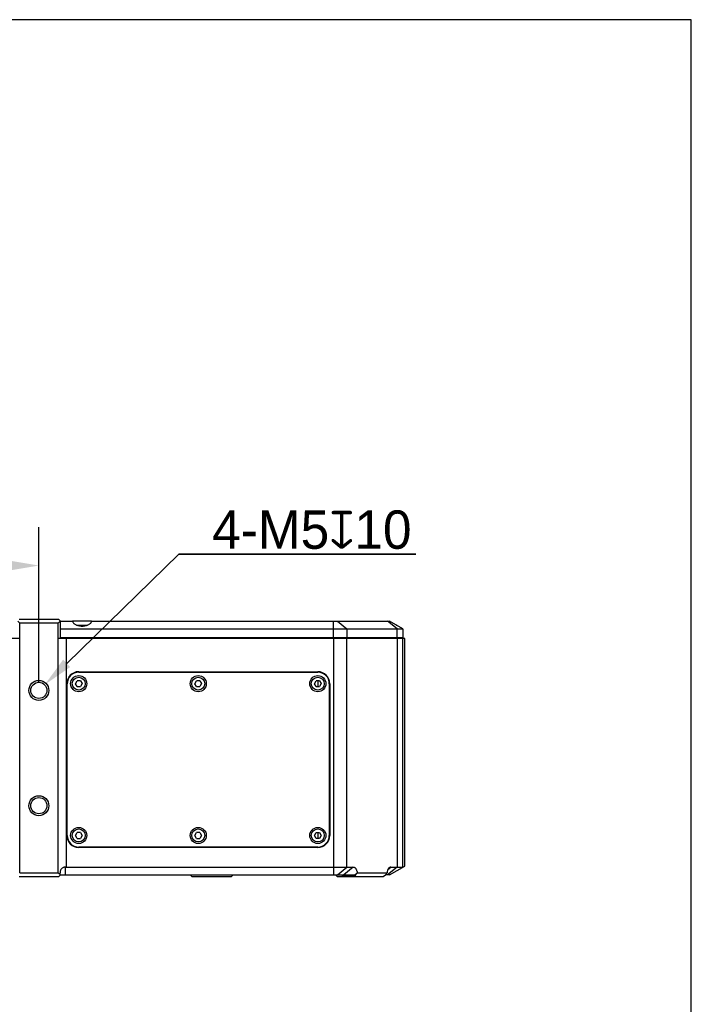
# Model space of a CAD drawing. Header units: millimetres. Extents: x -151 to 9, y 196 to 376.
# Tile 13 of 13: x -35 to 9, y 312 to 376. Entities that reach past the tile are written whole.
import ezdxf

# ---------------------------------------------------------------- set-up
doc = ezdxf.new("R2010")
doc.units = ezdxf.units.MM
doc.header["$LTSCALE"] = 65.395
doc.header["$PDMODE"] = 3
doc.header["$PDSIZE"] = 8
doc.layers.get('0').update_dxf_attribs({"linetype": 'CONTINUOUS'})
doc.layers.get('Defpoints').update_dxf_attribs({"linetype": 'CONTINUOUS'})
doc.layers.add('00_COMPONENTS', color=7, linetype='CONTINUOUS')
doc.layers.add('51__DRAFT_DIMS', color=7, linetype='CONTINUOUS')
doc.layers.add('7标注层', color=4, linetype='CONTINUOUS', lineweight=35)
doc.styles.get("Standard").update_dxf_attribs({"font": '兰亭黑 GBK.TTF', "height": 2.5})
doc.dimstyles.new('DIMSTYLE_1', dxfattribs={"dimtxt": 8, "dimasz": 2, "dimexe": 2.5, "dimexo": 0.5, "dimgap": 0.75, "dimtad": 1, "dimlfac": 4, "dimdsep": 46, "dimtxsty": 'STANDARD', "dimblk": '_FILLED', "dimblk1": '_FILLED', "dimblk2": '_FILLED', "dimcen": 0.09, "dimclrd": 8, "dimclre": 8, "dimclrt": 256, "dimazin": 2, "dimtp": 0.3, "dimtm": 0.3, "dimtfac": 1, "dimtofl": 0, "dimtmove": 0, "dimatfit": 3, "dimldrblk": '_FILLED', "dimfxl": 1, "dimtolj": 1, "dimarcsym": 0})

# ---------------------------------------------------------------- blocks, each defined once
blk = doc.blocks.new('_FILLED')
at = {"color": 0, "linetype": 'ByBlock'}
blk.add_solid([(0, 0), (-1, 0.167), (-1, -0.167)], dxfattribs=at)
blk = doc.blocks.new('*D9')
at = {"layer": '51__DRAFT_DIMS', "color": 8, "lineweight": -2}
for p, q in [((-49.757, 332.455), (-49.757, 342.577)), ((-33.507, 332.455), (-33.507, 342.577)), ((-47.757, 340.077), (-35.507, 340.077))]:
    blk.add_line(p, q, dxfattribs=at)
at = {"layer": 'Defpoints', "color": 0}
for p in [(-33.507, 340.077), (-49.757, 331.955), (-33.507, 331.955)]:
    blk.add_point(p, dxfattribs=at)
at = {"layer": '51__DRAFT_DIMS', "color": 8, "linetype": 'ByBlock', "lineweight": -2, "xscale": 2, "yscale": 2, "zscale": 2, "rotation": 180}
blk.add_blockref('_FILLED', (-49.757, 340.077), dxfattribs=at)
at = {"layer": '51__DRAFT_DIMS', "color": 8, "linetype": 'ByBlock', "lineweight": -2, "xscale": 2, "yscale": 2, "zscale": 2}
blk.add_blockref('_FILLED', (-33.507, 340.077), dxfattribs=at)
at = {"layer": '51__DRAFT_DIMS', "insert": (-41.648, 344.161), "char_height": 2.5, "attachment_point": 2, "line_spacing_factor": 0.9}
blk.add_mtext('\\A1;65', dxfattribs=at)

msp = doc.modelspace()

# ---------------------------------------------------------------- linework, layer by layer
at = {"color": 8}
msp.add_line((-31.6972, 333.7158), (-24.3966, 340.8164), dxfattribs=at)
msp.add_lwpolyline([(-151.0375, 195.5864), (8.9625, 195.5864), (8.9625, 375.5864), (-151.0375, 375.5864)], close=True)
at = {"layer": '00_COMPONENTS'}
for p, q in [((-34.8823, 336.4554), (-34.7573, 336.3304)), ((-34.7823, 336.5804), (-32.2323, 336.5804)), ((-34.7573, 320.0804), (-34.7573, 336.3304)), ((-32.2573, 336.3304), (-34.7573, 336.3304)), ((-32.1323, 336.4554), (-32.2573, 336.3304)), ((-32.2573, 320.0804), (-32.2573, 336.3304)), ((-32.2323, 336.5804), (-32.1323, 336.4804)), ((-32.1323, 336.4804), (-32.1323, 335.3304)), ((-32.0948, 336.4554), (-32.1323, 336.4554)), ((-32.0948, 336.4554), (-31.3153, 336.4554)), ((-32.0948, 335.4054), (-32.0948, 336.4554)), ((-30.0762, 336.4554), (-31.3114, 336.4554)), ((-30.0743, 336.4554), (-10.6948, 336.4554)), ((-14.3373, 335.4054), (-14.3373, 336.4554)), ((-14.0721, 336.4554), (-13.4534, 335.9554)), ((-10.1859, 335.9554), (-10.8046, 336.4554)), ((-9.8198, 335.9554), (-10.6948, 336.4554)), ((-32.1323, 335.9554), (-9.8198, 335.9554)), ((-31.0525, 336.2054), (-30.3371, 336.2054)), ((-30.9797, 336.1804), (-30.4098, 336.1804)), ((-30.8391, 336.1507), (-30.8391, 336.1804)), ((-30.5505, 336.1507), (-30.5505, 336.1804)), ((-13.4534, 335.9554), (-13.4534, 335.4054)), ((-10.2573, 336.2054), (-10.2323, 336.2054)), ((-10.2135, 336.1804), (-10.2073, 336.1804)), ((-10.1859, 335.4054), (-10.1859, 335.9554)), ((-9.8198, 335.9554), (-9.8198, 335.4054)), ((-34.7573, 335.3304), (-37.5064, 335.3304)), ((-9.6948, 335.3304), (-32.2573, 335.3304)), ((-32.1323, 335.4054), (-9.8198, 335.4054)), ((-31.7124, 320.4554), (-31.7124, 335.3304)), ((-14.3376, 335.3304), (-14.3376, 319.9554)), ((-13.4537, 320.4554), (-13.4537, 335.3304)), ((-10.1859, 335.3304), (-10.1859, 320.4554)), ((-9.8198, 320.4554), (-9.8198, 335.3304)), ((-9.6948, 320.5268), (-9.6948, 335.3304)), ((-30.9135, 333.1679), (-15.351, 333.1679)), ((-30.9135, 333.1429), (-15.351, 333.1429)), ((-26.0319, 333.1429), (-26.0319, 333.1679)), ((-25.6234, 333.1679), (-25.6234, 333.1429)), ((-15.3376, 333.1427), (-15.3376, 333.1677)), ((-31.5847, 332.7804), (-31.5557, 332.7804)), ((-31.5399, 332.8054), (-31.5696, 332.8054)), ((-31.13, 332.3924), (-31.0222, 332.5801)), ((-30.8057, 332.5806), (-31.0222, 332.5801)), ((-30.8057, 332.5806), (-30.697, 332.3933)), ((-23.3488, 332.3924), (-23.241, 332.5801)), ((-23.0245, 332.5806), (-23.241, 332.5801)), ((-23.0245, 332.5806), (-22.9158, 332.3933)), ((-15.5675, 332.3924), (-15.4597, 332.5801)), ((-15.2432, 332.5806), (-15.4597, 332.5801)), ((-15.3376, 332.2054), (-15.3376, 332.5804)), ((-15.2432, 332.5806), (-15.1345, 332.3933)), ((-31.6885, 322.5179), (-31.6885, 332.3929)), ((-31.6635, 322.5179), (-31.6635, 332.3929)), ((-31.0214, 332.2051), (-31.13, 332.3924)), ((-31.0214, 332.2051), (-30.8049, 332.2056)), ((-30.697, 332.3933), (-30.8049, 332.2056)), ((-23.2401, 332.2051), (-23.3488, 332.3924)), ((-23.2401, 332.2051), (-23.0236, 332.2056)), ((-22.9158, 332.3933), (-23.0236, 332.2056)), ((-15.4589, 332.2051), (-15.5675, 332.3924)), ((-15.4589, 332.2051), (-15.2424, 332.2056)), ((-15.1345, 332.3933), (-15.2424, 332.2056)), ((-14.601, 332.3929), (-14.601, 322.5179)), ((-14.576, 332.3929), (-14.576, 322.5179)), ((-31.6885, 331.5804), (-31.6635, 331.5804)), ((-31.6635, 323.3304), (-31.6885, 323.3304)), ((-31.13, 322.5174), (-31.0222, 322.7051)), ((-31.0214, 322.3301), (-31.13, 322.5174)), ((-30.8057, 322.7056), (-31.0222, 322.7051)), ((-31.0214, 322.3301), (-30.8049, 322.3306)), ((-30.8057, 322.7056), (-30.697, 322.5183)), ((-30.697, 322.5183), (-30.8049, 322.3306)), ((-23.3488, 322.5174), (-23.241, 322.7051)), ((-23.2401, 322.3301), (-23.3488, 322.5174)), ((-23.0245, 322.7056), (-23.241, 322.7051)), ((-23.2401, 322.3301), (-23.0236, 322.3306)), ((-23.0245, 322.7056), (-22.9158, 322.5183)), ((-22.9158, 322.5183), (-23.0236, 322.3306)), ((-15.5675, 322.5174), (-15.4597, 322.7051)), ((-15.4589, 322.3301), (-15.5675, 322.5174)), ((-15.4597, 322.7051), (-15.2432, 322.7056)), ((-15.2424, 322.3306), (-15.4589, 322.3301)), ((-15.3376, 322.3304), (-15.3376, 322.7054)), ((-15.2432, 322.7056), (-15.1345, 322.5183)), ((-15.1345, 322.5183), (-15.2424, 322.3306)), ((-31.5557, 322.1304), (-31.5847, 322.1304)), ((-31.5696, 322.1054), (-31.5399, 322.1054)), ((-15.351, 321.7679), (-30.9135, 321.7679)), ((-15.351, 321.7429), (-30.9135, 321.7429)), ((-26.0319, 321.7429), (-26.0319, 321.7679)), ((-25.6234, 321.7679), (-25.6234, 321.7429)), ((-15.3376, 321.743), (-15.3376, 321.768)), ((-31.7823, 319.9554), (-31.7823, 320.4565)), ((-31.7124, 320.4554), (-13.0396, 320.4554)), ((-14.0724, 319.9554), (-13.4537, 320.4554)), ((-13.0396, 320.4554), (-13.6583, 319.9554)), ((-10.1859, 320.4554), (-10.8046, 319.9554)), ((-10.7971, 320.2961), (-10.6, 320.4554)), ((-10.6948, 319.9554), (-9.6948, 320.5268)), ((-10.6, 320.4554), (-9.8198, 320.4554)), ((-32.2323, 319.8304), (-34.7823, 319.8304)), ((-34.7573, 320.0804), (-32.2573, 320.0804)), ((-32.1323, 319.9304), (-32.2323, 319.8304)), ((-32.1323, 319.9304), (-32.1323, 320.0937)), ((-32.1323, 319.9554), (-12.912, 319.9554)), ((-23.6323, 319.9304), (-23.6323, 319.9554)), ((-20.8823, 319.9304), (-23.6323, 319.9304)), ((-23.6323, 319.9304), (-23.5323, 319.8304)), ((-20.9823, 319.8304), (-23.5323, 319.8304)), ((-20.9823, 319.8304), (-20.8823, 319.9304)), ((-20.8823, 319.9554), (-20.8823, 319.9304)), ((-13.7643, 319.9304), (-14.1671, 319.9304)), ((-14.0671, 319.8304), (-14.1671, 319.9304)), ((-11.095, 319.8304), (-14.0671, 319.8304)), ((-13.7643, 319.9554), (-13.7643, 319.9304)), ((-13.7643, 319.9304), (-12.8981, 319.9304)), ((-13.6936, 319.8304), (-13.7643, 319.9304)), ((-12.8384, 320.0148), (-12.912, 319.9554)), ((-12.8981, 319.9304), (-12.8384, 320.0148)), ((-12.8981, 319.8304), (-12.8981, 319.9304)), ((-12.7927, 320.0804), (-10.8469, 320.0804)), ((-10.9536, 319.9304), (-11.095, 319.8304)), ((-10.9536, 319.9304), (-10.8939, 320.0148)), ((-10.6948, 319.9554), (-10.9359, 319.9554))]:
    msp.add_line(p, q, dxfattribs=at)
for centre, radius in [((-33.5073, 331.9554), 0.65), ((-33.5073, 331.9554), 0.525), ((-30.9135, 332.3929), 0.525), ((-30.9135, 332.3929), 0.422), ((-23.1323, 332.3929), 0.525), ((-23.1323, 332.3929), 0.422), ((-15.351, 332.3929), 0.525), ((-15.351, 332.3929), 0.422), ((-33.5073, 324.4554), 0.65), ((-33.5073, 324.4554), 0.525), ((-30.9135, 322.5179), 0.525), ((-30.9135, 322.5179), 0.422), ((-23.1323, 322.5179), 0.525), ((-23.1323, 322.5179), 0.422), ((-15.351, 322.5179), 0.525), ((-15.351, 322.5179), 0.422)]:
    msp.add_circle(centre, radius, dxfattribs=at)
for centre, radius, start, end in [((-10.2323, 336.1804), 0.025, 0, 90), ((-30.9135, 332.3929), 0.775, 90.000015, 179.999985), ((-30.9135, 332.3929), 0.75, 90.000015, 179.999985), ((-15.351, 332.3929), 0.775, 0.000015, 89.999985), ((-15.351, 332.3929), 0.75, 0.000015, 89.999985), ((-30.9135, 322.5179), 0.775, 180.000015, 269.999985), ((-30.9135, 322.5179), 0.75, 180.000015, 269.999985), ((-15.351, 322.5179), 0.775, 270.000015, 359.999985), ((-15.351, 322.5179), 0.75, 270.000015, 359.999985), ((-5.4827, 316.1884), 6.6274, 144.03748, 144.735027)]:
    msp.add_arc(centre, radius, start, end, dxfattribs=at)
for centre, major_axis, ratio, start_param, end_param in [((-31.7124, 321.1696), (1.25, 0), 0.5714286, -1.6267154, -1.5707963), ((-31.7124, 321.2054), (1.25, 0), 1, -2.0218231, -1.9133462), ((-13.0859, 320.0148), (0.6911, 0.933), 0.1726721, -1.4435782, -1.373782)]:
    msp.add_ellipse(centre, major_axis=major_axis, ratio=ratio, start_param=start_param, end_param=end_param, dxfattribs=at)
for points, knots in [([(-31.3153, 336.4554), (-31.3109, 336.4348), (-31.2953, 336.3929), (-31.2545, 336.3353), (-31.1964, 336.2821), (-31.1217, 336.2347), (-31.0314, 336.1949), (-30.9277, 336.1645), (-30.814, 336.1454), (-30.6948, 336.1389), (-30.5756, 336.1454), (-30.4619, 336.1645), (-30.3582, 336.1949), (-30.2679, 336.2347), (-30.1932, 336.2821), (-30.1351, 336.3353), (-30.0943, 336.3929), (-30.0787, 336.4348), (-30.0743, 336.4554)], [0, 0, 0, 0, 0.0424704, 0.089085, 0.1415299, 0.2008253, 0.2672781, 0.340386, 0.418736, 0.5000045, 0.5812728, 0.6596209, 0.7327288, 0.7991777, 0.8584694, 0.9109146, 0.9575297, 1, 1, 1, 1]), ([(-31.7823, 320.4565), (-31.806, 320.4572), (-31.8535, 320.454), (-31.922, 320.4347), (-31.9846, 320.4014), (-32.0384, 320.3554), (-32.0811, 320.2988), (-32.1112, 320.2343), (-32.1286, 320.1651), (-32.1323, 320.1175), (-32.1323, 320.0937)], [0, 0, 0, 0, 0.1256751, 0.2506434, 0.3749184, 0.4988965, 0.6231637, 0.7481413, 0.8738554, 1, 1, 1, 1]), ([(-13.0396, 320.4554), (-13.0229, 320.4554), (-12.9884, 320.4495), (-12.9409, 320.4248), (-12.8986, 320.3866), (-12.8628, 320.3377), (-12.8339, 320.2805), (-12.8048, 320.1952), (-12.7947, 320.1266), (-12.7927, 320.0804)], [0, 0, 0, 0, 0.1023752, 0.2096774, 0.3248037, 0.4483262, 0.5793089, 0.7161629, 1, 1, 1, 1]), ([(-10.71, 320.4134), (-10.7316, 320.396), (-10.7702, 320.3515), (-10.8112, 320.2707), (-10.8378, 320.1785), (-10.8455, 320.1134), (-10.8469, 320.0804)], [0, 0, 0, 0, 0.224739, 0.4703465, 0.7310083, 1, 1, 1, 1]), ([(-10.6, 320.4554), (-10.6097, 320.4554), (-10.6291, 320.4535), (-10.6676, 320.4423), (-10.6941, 320.4263), (-10.71, 320.4134)], [0, 0, 0, 0, 0.2409302, 0.4860226, 1, 1, 1, 1])]:
    msp.add_open_spline(points, degree=3, knots=knots, dxfattribs=at)
at = {"layer": '7标注层', "color": 8}
msp.add_line((-8.9742, 340.8164), (-24.3966, 340.8164), dxfattribs=at)

# ---------------------------------------------------------------- block references
at = {"color": 8, "xscale": 2, "yscale": 2, "zscale": 2, "rotation": 224.2041081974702}
msp.add_blockref('_FILLED', (-33.1309, 332.3214), dxfattribs=at)

# ---------------------------------------------------------------- texts
at = {"layer": '51__DRAFT_DIMS', "insert": (-9.2497, 343.6649), "char_height": 2.5, "attachment_point": 3, "line_spacing_factor": 0.9}
msp.add_mtext('\\A1;4-M5{\\fgdt|b0|i0|c134|p2;x}10', dxfattribs=at)

# ---------------------------------------------------------------- dimensions: what is measured, and where the dimension line sits
at = {"layer": '51__DRAFT_DIMS', "color": 4}
dim = msp.add_linear_dim(base=(-33.5073, 340.0774), p1=(-49.7573, 331.9554), p2=(-33.5073, 331.9554), dimstyle='DIMSTYLE_1', override={"dimtxsty": 'STANDARD'}, dxfattribs=at)
dim.commit()
dim.dimension.update_dxf_attribs({"geometry": '*D9', "text_midpoint": (-41.6477, 340.0774), "dimtype": 160})

doc.saveas('drawing.dxf')
